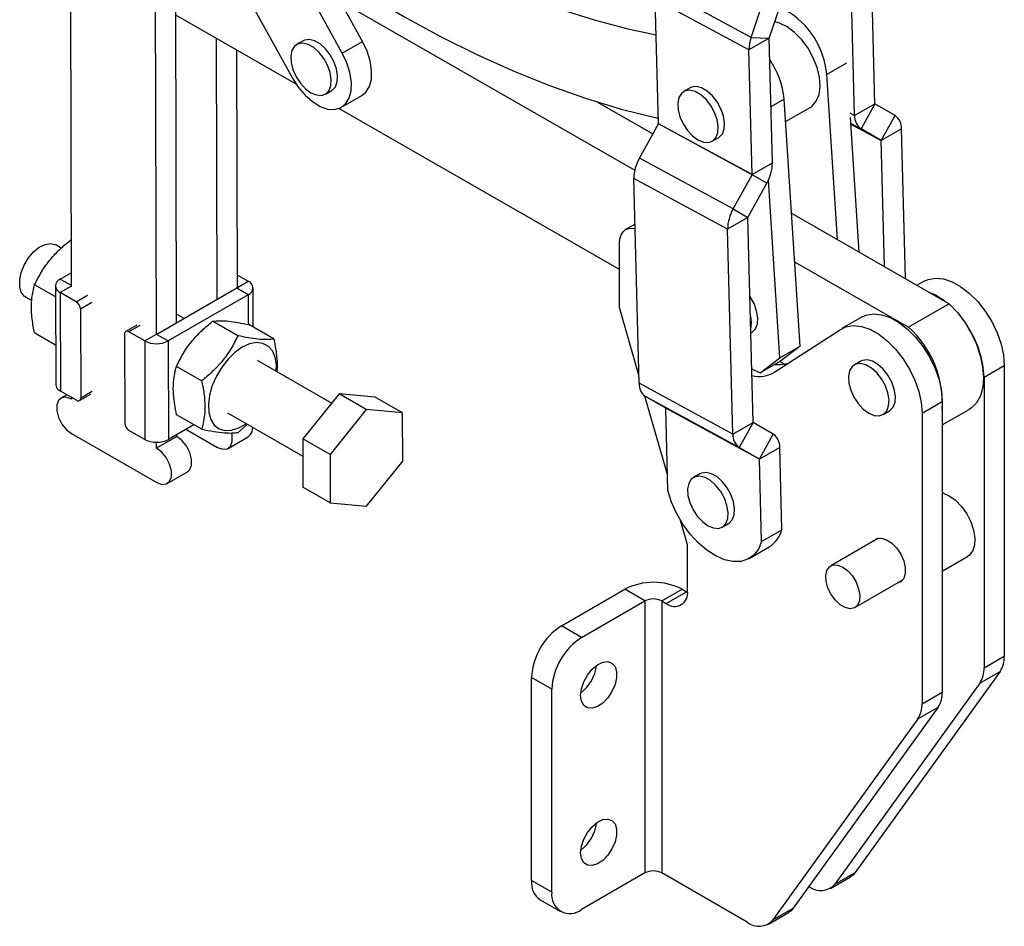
# Model space of a CAD drawing. Extents: x 56 to 745, y 110 to 575.
# Tile 8 of 13: x 527 to 745, y 174 to 375. Entities that reach past the tile are written whole.
import ezdxf

# ---------------------------------------------------------------- set-up
doc = ezdxf.new("R2010")
doc.units = 0
doc.header["$LTSCALE"] = 2
doc.layers.get('0').update_dxf_attribs({"linetype": 'CONTINUOUS'})

msp = doc.modelspace()

# ---------------------------------------------------------------- linework, layer by layer
at = {"color": 7, "linetype": 'CONTINUOUS'}
for p, q in [((538.174753, 446.520583), (538.503991, 315.78138)), ((602.975309, 369.891372), (578.842403, 413.659786)), ((598.496967, 367.30608), (574.635732, 410.58178)), ((568.568209, 396.066009), (587.472749, 361.77997)), ((688.913975, 370.774445), (696.846133, 394.151085)), ((692.931228, 370.593945), (700.863386, 393.970589)), ((561.838426, 307.544689), (561.637357, 387.395016)), ((557.360083, 304.959397), (557.159015, 384.809724)), ((716.311696, 356.075548), (715.604476, 383.677668)), ((688.913975, 370.774445), (668.181523, 382.024047)), ((688.451915, 368.002828), (667.719464, 379.252434)), ((668.426682, 351.650312), (667.719464, 379.252434)), ((711.833352, 353.490256), (711.126133, 381.092376)), ((598.093366, 378.745465), (663.189234, 341.397169)), ((588.310099, 360.40657), (561.666815, 375.692967)), ((570.823396, 312.731603), (570.677877, 370.522934)), ((692.930258, 370.588121), (688.451915, 368.002828)), ((688.913975, 370.774445), (692.931228, 370.593945)), ((693.637478, 342.986001), (692.930258, 370.588121)), ((589.810115, 370.042436), (588.395901, 369.226028)), ((598.496967, 367.30608), (602.975309, 369.891372)), ((575.301738, 315.316895), (575.169215, 367.946059)), ((689.159135, 340.400708), (688.451915, 368.002828)), ((708.015942, 326.01471), (705.661055, 362.556939)), ((675.411245, 359.600886), (673.997031, 358.784478)), ((594.745387, 358.227206), (596.159601, 359.043614)), ((598.317758, 355.30517), (602.796101, 357.890462)), ((659.796605, 319.391688), (597.695865, 355.021552)), ((654.946163, 356.463123), (667.199467, 349.432876)), ((699.756713, 302.434048), (696.232964, 357.114218)), ((696.552434, 352.156813), (701.987652, 355.294497)), ((711.833352, 353.490256), (716.311696, 356.075548)), ((716.314657, 356.069333), (713.243047, 350.531277)), ((720.78458, 353.490344), (716.314657, 356.069333)), ((712.839223, 323.247387), (710.919707, 353.03369)), ((717.71297, 347.95229), (720.78458, 353.490344)), ((664.214733, 344.051462), (668.424121, 351.640908)), ((689.156573, 340.391305), (668.424121, 351.640908)), ((689.159135, 340.400708), (668.426682, 351.650312)), ((680.346515, 347.785659), (681.760729, 348.602067)), ((717.71297, 347.95229), (713.243047, 350.531277)), ((722.194274, 350.531365), (717.715931, 347.946072)), ((723.043347, 317.392841), (722.194274, 350.531365)), ((718.43096, 320.039166), (717.715931, 347.946072)), ((684.947185, 332.801856), (664.214733, 344.051462)), ((689.159135, 340.400708), (693.637478, 342.986001)), ((684.947185, 332.801856), (689.156573, 340.391305)), ((692.418296, 338.509404), (689.156573, 340.391305)), ((683.728005, 328.32526), (662.995553, 339.574866)), ((664.157506, 294.224947), (662.995553, 339.574866)), ((688.208908, 330.919958), (692.418296, 338.509404)), ((695.27837, 299.848755), (692.745703, 339.149706)), ((684.947185, 332.801856), (688.208908, 330.919958)), ((697.861666, 331.840655), (732.749795, 311.823836)), ((663.255544, 329.427623), (661.177589, 328.228045)), ((688.206348, 330.910553), (683.728005, 328.32526)), ((689.3683, 285.560634), (688.206348, 330.910553)), ((684.889957, 282.975342), (683.728005, 328.32526)), ((536.332253, 324.154475), (535.123032, 324.84848)), ((538.478447, 325.921907), (538.422378, 325.954088)), ((659.796606, 311.022374), (659.796606, 325.175747)), ((698.553357, 321.107251), (723.769538, 306.639644)), ((536.113976, 317.277884), (538.496754, 318.653432)), ((575.29453, 318.180991), (577.691772, 316.805155)), ((535.046227, 313.323169), (530.421973, 315.977143)), ((727.228287, 316.814447), (725.644763, 315.900298)), ((535.04004, 315.780625), (535.094944, 293.974602)), ((536.113971, 314.293111), (536.168874, 292.487088)), ((539.649487, 312.263992), (536.113971, 314.293111)), ((575.193316, 315.254303), (557.468506, 305.021989)), ((577.691753, 313.82039), (559.966943, 303.588075)), ((577.691753, 313.82039), (575.193316, 315.254303)), ((578.787479, 306.670332), (578.765703, 315.317641)), ((528.486096, 313.284359), (529.818948, 312.519405)), ((732.749795, 311.823836), (723.769538, 306.639644)), ((540.595038, 310.632586), (540.644462, 291.007164)), ((563.550674, 308.533147), (561.833457, 309.5187)), ((664.112164, 295.994573), (659.796606, 311.022374)), ((553.066429, 307.107053), (550.582127, 305.672896)), ((575.384363, 304.740682), (569.81779, 307.935475)), ((583.411713, 304.016363), (577.84514, 307.211164)), ((713.510755, 308.895485), (709.032412, 306.310192)), ((535.073173, 302.621913), (530.448933, 305.27588)), ((550.305925, 305.059268), (550.355349, 285.433838)), ((554.781513, 303.579344), (551.245982, 305.608471)), ((557.468506, 305.021989), (559.966943, 303.588075)), ((688.861469, 305.341799), (689.087132, 305.472072)), ((694.158751, 296.71808), (708.510386, 305.962509)), ((554.781513, 303.579344), (554.836416, 281.773321)), ((559.966943, 303.588075), (560.02186, 281.782044)), ((695.27837, 299.848755), (699.756713, 302.434048)), ((699.756713, 302.434048), (695.419959, 299.090691)), ((596.126956, 289.836814), (579.717713, 299.254486)), ((690.941616, 296.505399), (695.27837, 299.848755)), ((695.419959, 299.090691), (690.941616, 296.505399)), ((696.328646, 298.431687), (695.300369, 299.021653)), ((713.190408, 299.107553), (711.776194, 298.291144)), ((567.383959, 294.763738), (561.817385, 297.958538)), ((689.0644, 297.421544), (690.941616, 296.505399)), ((740.453582, 295.540111), (744.931925, 298.125403)), ((744.931925, 298.125403), (744.931925, 233.785854)), ((684.889957, 282.975342), (664.157506, 294.224947)), ((740.453582, 295.540111), (740.453582, 231.200562)), ((539.704391, 290.457969), (536.168874, 292.487088)), ((597.77397, 291.890729), (589.773566, 281.913793)), ((603.807924, 288.427697), (597.77397, 291.890729)), ((605.80132, 291.166418), (597.77397, 291.890729)), ((537.558947, 291.689288), (536.243599, 290.929954)), ((538.566115, 291.111247), (538.567141, 290.704442)), ((540.36826, 290.393536), (542.852562, 291.827693)), ((611.835274, 287.703378), (605.80132, 291.166418)), ((670.415044, 274.046442), (665.449094, 291.339067)), ((686.299651, 280.016365), (665.567199, 291.265969)), ((670.037123, 288.686981), (665.567199, 291.265969)), ((726.73605, 287.621149), (731.214393, 290.206441)), ((731.214393, 290.206441), (731.214393, 225.866892)), ((573.080777, 287.690365), (589.783166, 278.104446)), ((603.807924, 288.427697), (595.807519, 278.450752)), ((611.835274, 287.703378), (603.807924, 288.427697)), ((611.862227, 277.002119), (611.835274, 287.703378)), ((690.769574, 277.437376), (670.037123, 288.686981)), ((690.772536, 277.43116), (670.040085, 288.680764)), ((670.506937, 270.459961), (670.040085, 288.680764)), ((718.125678, 287.292323), (719.539892, 288.108732)), ((726.73605, 287.621149), (726.73605, 223.2816)), ((731.214393, 284.989698), (737.130596, 288.405049)), ((567.410904, 284.062482), (561.844331, 287.257275)), ((684.889957, 282.975342), (689.3683, 285.560634)), ((689.371261, 285.554419), (686.299651, 280.016365)), ((693.841184, 282.975432), (689.371261, 285.554419)), ((554.836416, 281.773321), (551.300899, 283.80244)), ((565.686493, 285.052167), (560.02186, 281.782044)), ((563.919546, 284.032124), (570.905765, 280.022556)), ((575.438269, 283.338155), (577.512955, 285.146624)), ((538.58636, 283.072333), (557.442452, 272.250351)), ((557.423233, 279.882468), (557.420016, 281.15951)), ((561.901576, 282.46776), (557.423233, 279.882468)), ((561.901576, 282.46776), (561.900578, 282.866608)), ((573.229307, 279.797052), (577.707649, 282.382345)), ((595.807519, 278.450752), (589.773566, 281.913793)), ((589.773566, 281.913793), (589.800519, 271.212525)), ((690.769574, 277.437376), (693.841184, 282.975432)), ((690.769574, 277.437376), (686.299651, 280.016365)), ((695.250879, 280.016453), (690.772536, 277.43116)), ((695.717731, 261.795649), (695.250879, 280.016453)), ((595.807519, 278.450752), (595.834472, 267.749493)), ((603.861822, 267.025174), (611.862227, 277.002119)), ((691.239388, 259.210356), (690.772536, 277.43116)), ((559.765994, 272.024847), (564.244336, 274.610139)), ((677.599366, 274.200559), (676.185152, 273.384151)), ((595.834472, 267.749493), (589.800519, 271.212525)), ((595.834472, 267.749493), (603.861822, 267.025174)), ((674.881551, 258.492997), (673.345054, 263.843444)), ((682.534636, 262.385331), (683.94885, 263.20174)), ((691.239388, 259.210356), (695.717731, 261.795649)), ((717.127174, 259.924136), (706.53318, 253.808353)), ((674.881551, 248.204583), (674.881551, 258.492997)), ((688.480046, 255.418597), (692.958389, 258.003889)), ((731.214393, 252.660924), (736.769533, 255.867838)), ((711.866083, 244.5705), (722.460077, 250.686283)), ((646.964637, 240.534901), (660.965521, 248.617439)), ((665.443864, 246.032147), (660.965521, 248.617439)), ((669.215101, 246.032147), (673.693443, 248.617439)), ((673.693443, 248.617439), (674.64585, 248.067627)), ((670.167507, 245.482334), (674.64585, 248.067627)), ((674.64585, 248.067627), (674.875898, 247.941312)), ((651.44298, 237.949609), (665.443864, 246.032147)), ((665.443864, 246.032147), (665.443864, 185.825866)), ((669.215101, 246.032147), (669.215101, 185.825866)), ((669.215101, 246.032147), (670.167507, 245.482334)), ((651.44298, 237.949609), (646.964637, 240.534901)), ((740.453582, 231.200562), (744.931925, 233.785854)), ((644.843316, 226.518657), (640.364973, 229.103949)), ((640.364973, 184.13977), (640.364973, 229.103949)), ((744.023056, 230.451064), (711.961095, 185.919224)), ((739.544713, 227.865772), (744.023056, 230.451064)), ((644.843316, 181.554477), (644.843316, 226.518657)), ((739.544713, 227.865772), (707.482752, 183.333932)), ((726.73605, 223.2816), (731.214393, 225.866892)), ((730.305524, 222.532102), (698.243563, 178.000262)), ((725.827181, 219.94681), (730.305524, 222.532102)), ((725.827181, 219.94681), (693.76522, 175.414969)), ((665.443864, 185.825866), (651.44298, 177.743328)), ((688.074424, 174.93861), (669.215101, 185.825866)), ((707.482752, 183.333932), (711.961095, 185.919224)), ((644.843316, 181.554477), (640.364973, 184.13977)), ((706.458243, 182.395512), (710.936586, 184.980804)), ((701.791956, 182.857573), (701.755766, 182.878464)), ((642.29835, 179.86656), (646.776694, 177.281267)), ((692.740711, 174.476549), (697.219054, 177.061842)), ((693.76522, 175.414969), (698.243563, 178.000262))]:
    msp.add_line(p, q, dxfattribs=at)
at = {"color": 8, "linetype": 'CONTINUOUS'}
for p, q in [((710.044947, 365.087706), (705.661055, 362.556939)), ((696.232964, 357.114218), (693.318592, 355.431787)), ((710.754599, 354.075596), (711.833352, 353.490256)), ((711.002629, 351.746948), (713.243047, 350.531277)), ((711.012884, 351.587813), (717.71297, 347.95229)), ((711.013191, 351.583038), (717.715931, 347.946072)), ((536.113976, 317.277884), (538.503674, 315.906379)), ((575.301478, 315.425268), (577.691772, 316.805155)), ((538.598273, 315.727268), (536.113971, 314.293111)), ((539.649487, 312.263992), (542.13379, 313.698149)), ((577.691753, 313.82039), (577.70833, 307.2375)), ((543.07934, 312.066743), (540.595038, 310.632586)), ((553.730284, 307.042628), (551.245982, 305.608471)), ((554.781513, 303.579344), (557.265815, 305.013501)), ((540.644462, 291.007164), (543.128764, 292.441321))]:
    msp.add_line(p, q, dxfattribs=at)
at = {"color": 7, "linetype": 'CONTINUOUS', "flags": 128}
for points in [[(667.924739, 371.240723), (662.051946, 372.50974), (654.315323, 374.560902), (646.493711, 377.058929), (638.602441, 379.998931), (630.65698, 383.375144), (622.672906, 387.180949), (614.665861, 391.408887), (606.651547, 396.050669), (598.645676, 401.097198), (590.663934, 406.538581), (582.721964, 412.364153), (574.835333, 418.5625)], [(593.511445, 387.055423), (595.887776, 385.455325), (603.978418, 380.258586), (612.080974, 375.441402), (620.181605, 371.011996), (628.266488, 366.977929), (636.321811, 363.346093), (644.333822, 360.122687), (652.288839, 357.313216), (660.173282, 354.922477), (667.973685, 352.954552), (668.395698, 352.859615)], [(701.987652, 355.294497), (702.408897, 355.579536), (703.349717, 356.656174), (703.954823, 358.127754), (704.193873, 359.920489), (704.054881, 361.94448), (703.544815, 364.09824), (702.689252, 366.273766), (701.531094, 368.361972), (700.128417, 370.258144), (698.551555, 371.867205), (696.87958, 373.108462), (695.19633, 373.919677), (694.15258, 374.193353)], [(596.159601, 359.043614), (596.266401, 359.109569), (596.971574, 359.85609), (597.381073, 360.950218), (597.464516, 362.310812), (597.215731, 363.836956), (596.653154, 365.41547), (595.81852, 366.929276), (594.773728, 368.266104), (593.596265, 369.326808), (592.373451, 370.032723), (591.195988, 370.33149), (590.151188, 370.200957), (589.810115, 370.042436)], [(591.570641, 358.541585), (592.782067, 358.034518), (593.903644, 357.949611), (594.852187, 358.293161), (595.55736, 359.039682), (595.966859, 360.13381), (596.050303, 361.494404), (595.801517, 363.020548), (595.238941, 364.599061), (594.404307, 366.112868), (593.359514, 367.449696), (592.182051, 368.5104), (590.959237, 369.216315), (589.781774, 369.515081), (588.736974, 369.384549), (587.90234, 368.83439), (587.339771, 367.90541), (587.090986, 366.666508), (587.174429, 365.209571), (587.583928, 363.642646), (588.289094, 362.081954), (589.237644, 360.643235), (590.359221, 359.433198), (591.570641, 358.541585)], [(602.796101, 357.890462), (603.70903, 358.639999), (604.493319, 359.91458), (604.925086, 361.550891), (604.982686, 363.466873), (604.663227, 365.566457), (603.982724, 367.744361), (602.975309, 369.891372)], [(587.472749, 361.77997), (588.756563, 359.771511), (590.252404, 358.002314), (591.885264, 356.561094), (593.573259, 355.520123), (595.231745, 354.931601), (596.777572, 354.82503), (598.133211, 355.205763), (599.230687, 356.054707), (600.014977, 357.329288), (600.446743, 358.965599), (600.504344, 360.881581), (600.184885, 362.981165), (599.504382, 365.159069), (598.496967, 367.30608)], [(681.760729, 348.602067), (681.867534, 348.668018), (682.572705, 349.414539), (682.9822, 350.508669), (683.065647, 351.869262), (682.816859, 353.395406), (682.254286, 354.973918), (681.419652, 356.487725), (680.374859, 357.824554), (679.197392, 358.88526), (677.974581, 359.591174), (676.797115, 359.889941), (675.752321, 359.759406), (675.411245, 359.600886)], [(677.171773, 348.100032), (678.383195, 347.59297), (679.504772, 347.508062), (680.45332, 347.851609), (681.158491, 348.598131), (681.567986, 349.692261), (681.651434, 351.052854), (681.402645, 352.578998), (680.840072, 354.15751), (680.005438, 355.671317), (678.960645, 357.008146), (677.783178, 358.068852), (676.560367, 358.774766), (675.382901, 359.073533), (674.338107, 358.942997), (673.503473, 358.392839), (672.9409, 357.463859), (672.692112, 356.22496), (672.77556, 354.76802), (673.185055, 353.201098), (673.890226, 351.640403), (674.838775, 350.201685), (675.960351, 348.991648), (677.171773, 348.100032)], [(659.796606, 325.175747), (659.887186, 326.18545), (660.155444, 327.051772), (660.591067, 327.741419), (661.177319, 328.227888), (661.891669, 328.492485), (662.706665, 328.525041), (663.281381, 328.419294)], [(528.486096, 313.284359), (528.156494, 313.515043), (527.486267, 314.398463), (527.136294, 315.628093), (527.132557, 317.112719), (527.475323, 318.742242), (528.139171, 320.395807), (529.074855, 321.950776), (530.213001, 323.291824), (531.469168, 324.319508), (532.750234, 324.957575), (533.961151, 325.158733), (535.012119, 324.908048), (535.123032, 324.84848)], [(727.228287, 316.814447), (728.101606, 317.210694), (729.722005, 317.498263), (731.511003, 317.31945), (733.406266, 316.680486), (735.341766, 315.603632), (737.250061, 314.126409), (739.064665, 312.300285), (740.72236, 310.188881), (742.165384, 307.865767), (743.343459, 305.411881), (744.215547, 302.912716), (744.751255, 300.455353), (744.931925, 298.125403)], [(689.087132, 305.472072), (689.193937, 305.538024), (689.899109, 306.284546), (690.308603, 307.378677), (690.392051, 308.739269), (690.143263, 310.265415), (689.58069, 311.843926), (688.746056, 313.357732), (688.65251, 313.497259)], [(732.749795, 311.823836), (734.55127, 309.904431), (736.187666, 307.722753), (737.606307, 305.349026), (738.761524, 302.859664), (739.61614, 300.334793), (740.142635, 297.855693), (740.324066, 295.502163), (740.154594, 293.34996), (739.639672, 291.468365), (738.795874, 289.917948), (737.650365, 288.748611), (737.130596, 288.405049)], [(713.510755, 308.895485), (714.384074, 309.291732), (716.004473, 309.579301), (717.793472, 309.400488), (719.688735, 308.761524), (721.624234, 307.68467), (723.532529, 306.207447), (725.347134, 304.381322), (727.004829, 302.269919), (728.447853, 299.946804), (729.625927, 297.492918), (730.498016, 294.993754), (731.033723, 292.53639), (731.214393, 290.206441)], [(708.510386, 305.962509), (709.905732, 306.70644), (711.52613, 306.994009), (713.315129, 306.815196), (715.210392, 306.176232), (717.145891, 305.099377), (719.054186, 303.622154), (720.868791, 301.79603), (722.526486, 299.684626), (723.96951, 297.361512), (725.147584, 294.907626), (726.019673, 292.408462), (726.55538, 289.951098), (726.73605, 287.621149)], [(583.899569, 296.854409), (583.929462, 298.292437), (583.660922, 300.001377), (583.052826, 301.40504), (582.133613, 302.437779), (580.946264, 303.051312), (579.546312, 303.216943), (577.999201, 302.926929), (576.377286, 302.194835)], [(576.377286, 302.194835), (574.756384, 301.05489), (573.212308, 299.5604), (571.817244, 297.781242), (570.636441, 295.800603), (569.725096, 293.711105), (569.125823, 291.610443), (568.86664, 289.596855), (568.959688, 287.764477), (569.400598, 286.198993), (570.168744, 284.973619), (571.228236, 284.145628), (572.52952, 283.753748), (574.011743, 283.816306), (575.605592, 284.330373), (577.236562, 285.271912), (577.262633, 285.290288)], [(694.23267, 298.405285), (695.417878, 298.34762), (697.07742, 298.598104)], [(714.950935, 287.606701), (716.162358, 287.099635), (717.283933, 287.01473), (718.232483, 287.358276), (718.937655, 288.104797), (719.347148, 289.198928), (719.430597, 290.55952), (719.181808, 292.085666), (718.619235, 293.664177), (717.784601, 295.177983), (716.739807, 296.514812), (715.562342, 297.575517), (714.33953, 298.281431), (713.162065, 298.580199), (712.117271, 298.449664), (711.282637, 297.899505), (710.720064, 296.970526), (710.471275, 295.731626), (710.554724, 294.274687), (710.964217, 292.707764), (711.669388, 291.14707), (712.617937, 289.708352), (713.739513, 288.498314), (714.950935, 287.606701)], [(719.539892, 288.108732), (719.646697, 288.174684), (720.351868, 288.921205), (720.761362, 290.015336), (720.844811, 291.375928), (720.596022, 292.902074), (720.033449, 294.480585), (719.198815, 295.994392), (718.154021, 297.331221), (716.976556, 298.391926), (715.753744, 299.09784), (714.576279, 299.396607), (713.531484, 299.266072), (713.190408, 299.107553)], [(538.567141, 290.704442), (537.439108, 291.122044), (536.448306, 291.029), (535.71422, 290.43654), (535.325388, 289.416121), (535.328731, 288.090815), (535.72383, 286.620478), (536.463029, 285.182465), (537.457175, 283.950203), (538.58636, 283.072333)], [(570.905765, 280.022556), (572.033797, 279.604955), (573.024599, 279.698007), (573.758685, 280.290466), (574.147518, 281.310886), (574.144174, 282.636192), (574.033609, 283.208009)], [(564.244336, 274.610139), (564.773715, 275.103553), (565.162547, 276.123973), (565.159204, 277.449279), (564.764105, 278.919608), (564.024906, 280.357628), (563.03076, 281.589882), (561.901576, 282.46776)], [(557.442452, 272.250351), (558.570484, 271.83275), (559.561287, 271.925802), (560.295372, 272.518261), (560.684205, 273.538681), (560.680861, 274.863987), (560.285763, 276.334316), (559.546563, 277.772336), (558.552417, 279.00459), (557.423233, 279.882468)], [(683.94885, 263.20174), (684.055655, 263.26769), (684.760826, 264.014211), (685.170321, 265.108341), (685.253769, 266.468935), (685.00498, 267.995079), (684.442408, 269.573591), (683.607774, 271.087397), (682.56298, 272.424226), (681.385514, 273.484933), (680.162702, 274.190847), (678.985236, 274.489614), (677.940442, 274.359078), (677.599366, 274.200559)], [(679.359894, 262.699705), (680.571316, 262.192643), (681.692893, 262.107734), (682.641441, 262.451282), (683.346613, 263.197803), (683.756107, 264.291933), (683.839555, 265.652526), (683.590766, 267.178671), (683.028194, 268.757183), (682.19356, 270.270989), (681.148766, 271.607818), (679.9713, 272.668524), (678.748489, 273.374438), (677.571022, 273.673206), (676.526228, 273.54267), (675.691595, 272.992511), (675.129022, 272.063532), (674.880233, 270.824633), (674.963681, 269.367692), (675.373176, 267.80077), (676.078347, 266.240076), (677.026896, 264.801357), (678.148472, 263.591321), (679.359894, 262.699705)], [(691.239388, 259.210356), (690.526642, 257.518594), (689.499909, 256.189015), (688.192239, 255.264417), (686.645726, 254.774565), (684.91015, 254.735229), (683.041381, 255.147666), (681.099571, 255.998613), (679.147228, 257.260666), (677.247198, 258.893209), (675.460639, 260.843689), (673.845063, 263.049316), (672.452472, 265.439096), (671.327694, 267.936107), (670.506937, 270.459961)], [(731.214392, 269.974705), (731.363054, 269.93546), (732.769856, 269.328554)], [(732.769856, 269.328554), (734.176659, 268.311201), (735.495068, 266.947318), (736.642239, 265.322613), (737.546095, 263.539161), (738.149845, 261.709026), (738.41555, 259.947209), (738.326511, 258.364405), (737.888331, 257.060067), (737.12854, 256.116152), (736.769533, 255.867838)], [(715.927078, 259.231336), (715.999737, 259.317095), (716.783467, 259.840042), (717.781344, 259.929269), (718.904705, 259.576848), (720.053736, 258.814091), (721.126336, 257.70878), (722.0272, 256.35912), (722.676286, 254.885036), (723.01592, 253.417505), (723.01592, 252.08693), (722.676286, 251.011535), (722.0272, 250.28687), (721.259978, 249.99348)], [(709.199631, 253.54431), (710.311222, 252.709128), (711.324042, 251.561206), (712.148101, 250.202539), (712.710175, 248.753853), (712.960324, 247.343865), (712.876314, 246.097872), (712.465618, 245.126572), (711.764723, 244.516274), (710.835908, 244.321211), (709.761704, 244.558707), (708.637557, 245.207664), (707.563353, 246.210417), (706.634538, 247.477867), (705.933645, 248.8974), (705.522947, 250.342881), (705.438939, 251.685867), (705.689086, 252.807041), (706.25116, 253.606771), (707.075219, 254.014), (708.088039, 253.992544), (709.199631, 253.54431)], [(651.207277, 225.129944), (651.385295, 226.596556), (651.903528, 228.138399), (652.715931, 229.618452), (653.750316, 230.905222), (654.914778, 231.884362), (656.105844, 232.468876), (657.217685, 232.606827), (658.15151, 232.285961), (658.824342, 231.534788), (659.1764, 230.420045), (659.1764, 229.040788), (658.824342, 227.519568), (658.15151, 225.991559), (657.217685, 224.592522), (656.105844, 223.446769), (654.914778, 222.656107), (653.750316, 222.290796), (652.715931, 222.383282), (651.903528, 222.925363), (651.385295, 223.868859), (651.207277, 225.129944)], [(651.207277, 190.290864), (651.385295, 191.757484), (651.903528, 193.299318), (652.715931, 194.77938), (653.750316, 196.066142), (654.914778, 197.04529), (656.105844, 197.629804), (657.217685, 197.767755), (658.15151, 197.446889), (658.824342, 196.695716), (659.1764, 195.580973), (659.1764, 194.201716), (658.824342, 192.680496), (658.15151, 191.152487), (657.217685, 189.753441), (656.105844, 188.607697), (654.914778, 187.817034), (653.750316, 187.451716), (652.715931, 187.54421), (651.903528, 188.086282), (651.385295, 189.029779), (651.207277, 190.290864)], [(711.961095, 185.919224), (711.479929, 185.377845), (710.936586, 184.980804)], [(698.243563, 178.000262), (697.762397, 177.458883), (697.219054, 177.061842)]]:
    msp.add_lwpolyline(points, dxfattribs=at)
at = {"color": 7, "linetype": 'CONTINUOUS'}
for centre, radius, start, end in [((687.396453, 360.943438), 18.335731, 5.04842203, 60.06205973), ((696.549859, 368.077133), 8.098285, 160.54465642, 180.5257127), ((692.947279, 370.588278), 0.017022, 160.55628413, 180.52998201), ((677.61177, 355.300934), 18.709273, 5.56178145, 34.38831472), ((716.318727, 356.075085), 0.007046, 176.23331626, 234.72300353), ((715.182677, 353.270629), 3.356518, 176.24829032, 234.69915727), ((718.844954, 350.750995), 3.356513, 356.24823116, 54.69918361), ((668.407704, 351.650431), 0.018978, 329.88527484, 359.6421562), ((717.708894, 347.946535), 0.007052, 356.23713752, 54.68665319), ((672.045034, 339.514599), 9.049683, 149.9120714, 179.61843078), ((684.588008, 343.046267), 9.049671, 329.9120361, 359.61843937), ((689.140133, 340.400833), 0.019002, 329.90339983, 359.62259031), ((692.777464, 328.264999), 9.04966, 149.91203022, 179.61846591), ((688.225358, 330.910428), 0.019011, 149.91540198, 179.62380657), ((536.676149, 315.785496), 1.59476, 110.64108276, 249.35871498), ((577.129582, 315.312776), 1.594758, 290.64102074, 69.35823763), ((723.339198, 301.673415), 13.617879, 52.2186272, 68.09188109), ((538.548256, 310.536007), 2.04906, 2.70154493, 57.4909536), ((683.093331, 307.675834), 5.902479, 346.66037208, 16.27504301), ((550.880224, 305.155391), 0.582288, 51.0870605, 189.50186061), ((708.302619, 289.688711), 22.946889, 356.82977832, 47.621037), ((718.820419, 294.72218), 21.64862, 2.16527352, 34.30634974), ((557.365775, 308.603757), 5.650057, 242.7813752, 297.41157165), ((690.65724, 302.513963), 6.771472, 256.72889244, 301.13774915), ((667.506824, 294.005316), 3.356511, 176.24820734, 234.69917227), ((536.921597, 294.161953), 1.836236, 185.85605835, 245.79974869), ((540.07016, 290.911042), 0.58229, 231.08574023, 9.50169791), ((670.033045, 288.681224), 0.007055, 356.25724108, 54.68575853), ((552.402133, 285.530427), 2.049062, 182.70180894, 237.49093678), ((689.375337, 285.560173), 0.007052, 176.25090036, 234.68740117), ((576.292754, 284.305776), 2.387785, 306.33856844, 4.18874826), ((557.420693, 286.797722), 5.650052, 242.78118294, 297.41158415), ((688.239273, 282.755712), 3.356509, 176.24822289, 234.69921735), ((691.901554, 280.236079), 3.356518, 356.24829685, 54.69915326), ((690.765502, 277.431622), 0.007049, 356.24687189, 54.7106434), ((689.688209, 263.283562), 6.210397, 301.7736908, 346.13799264), ((667.329482, 236.335043), 13.833194, 62.60966238, 117.39033534), ((667.329482, 242.392922), 4.098721, 62.60963775, 117.39036225), ((672.007722, 247.738399), 2.911395, 230.79673592, 9.21408977), ((654.693659, 228.451912), 14.343514, 122.60547903, 177.39451202), ((659.172002, 225.86662), 14.343514, 122.60547903, 177.39451202), ((739.243784, 233.544862), 5.693243, 327.08354322, 2.42603463), ((645.99395, 232.765842), 8.777026, 306.69652872, 353.30887481), ((734.765441, 230.959569), 5.693243, 327.08354322, 2.42603463), ((725.526252, 225.625899), 5.693243, 327.08354322, 2.42603463), ((721.04791, 223.040607), 5.693243, 327.08354322, 2.42603463), ((645.993904, 197.926798), 8.777076, 306.69666078, 353.30867584), ((667.329482, 182.186641), 4.098721, 62.60963775, 117.39036225), ((644.872944, 183.605388), 4.539534, 173.23962127, 235.44832134), ((704.390232, 186.047977), 4.114574, 230.8405122, 318.72928966), ((648.866681, 180.901826), 4.075957, 170.78600243, 309.2031666), ((690.6727, 178.129015), 4.114574, 230.8405122, 318.72928966)]:
    msp.add_arc(centre, radius, start, end, dxfattribs=at)
for points, knots in [([(530.421973, 315.977143), (530.909623, 316.961718), (531.895498, 318.952219), (533.822508, 321.633786), (536.03524, 323.984456), (537.621818, 325.293545), (538.422378, 325.954088)], [0, 0, 0, 0, 0.2646045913, 0.5349478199, 0.7653429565, 1, 1, 1, 1]), ([(530.448933, 305.27588), (530.239858, 306.323323), (529.817174, 308.440926), (529.657272, 311.310779), (529.87499, 313.841488), (530.238535, 315.260923), (530.421973, 315.977143)], [0, 0, 0, 0, 0.26460461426, 0.53494765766, 0.76534330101, 1, 1, 1, 1]), ([(561.817385, 297.958538), (562.305026, 298.943118), (563.290882, 300.933626), (565.217937, 303.615164), (567.430627, 305.965868), (569.017222, 307.274941), (569.81779, 307.935475)], [0, 0, 0, 0, 0.2646049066, 0.534947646, 0.7653429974, 1, 1, 1, 1]), ([(569.81779, 307.935475), (570.307775, 307.991261), (571.298373, 308.104044), (573.232397, 308.003484), (575.451816, 307.694673), (577.042507, 307.373315), (577.84514, 307.211164)], [0, 0, 0, 0, 0.26460465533, 0.53494789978, 0.76534324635, 1, 1, 1, 1]), ([(575.384363, 304.740682), (574.89672, 303.756105), (573.910859, 301.765598), (571.983838, 299.084035), (569.771117, 296.733349), (568.184524, 295.424273), (567.383959, 294.763738)], [0, 0, 0, 0, 0.2646046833, 0.5349477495, 0.7653431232, 1, 1, 1, 1]), ([(583.411713, 304.016363), (582.921736, 303.960577), (581.931159, 303.847794), (579.997089, 303.948355), (577.77771, 304.257163), (576.187004, 304.578528), (575.384363, 304.740682)], [0, 0, 0, 0, 0.26460519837, 0.53494774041, 0.76534310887, 1, 1, 1, 1]), ([(584.060227, 296.762209), (584.07347, 296.832529), (584.238075, 297.70654), (584.110625, 299.727362), (583.81732, 302.108617), (583.505642, 303.574576), (583.411713, 304.016363)], [0, 0, 0, 0, 0.0342117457, 0.4252138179, 0.8267801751, 1, 1, 1, 1]), ([(561.844331, 287.257275), (561.55836, 288.758783), (561.082996, 291.254711), (561.105237, 294.474628), (561.423343, 296.510178), (561.726135, 297.623134), (561.817385, 297.958538)], [0, 0, 0, 0, 0.3793840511, 0.6306427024, 0.8886890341, 1, 1, 1, 1]), ([(567.383959, 294.763738), (567.477168, 294.322461), (567.781074, 292.883702), (568.113584, 290.476032), (568.158956, 287.216303), (567.690109, 285.239622), (567.410904, 284.062482)], [0, 0, 0, 0, 0.1113115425, 0.3629255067, 0.6206134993, 1, 1, 1, 1]), ([(567.410904, 284.062482), (568.314359, 283.880968), (570.14086, 283.514004), (572.380712, 283.237923), (574.151248, 283.186729), (575.006649, 283.287372), (575.438269, 283.338155)], [0, 0, 0, 0, 0.2646048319, 0.5349479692, 0.7653434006, 1, 1, 1, 1])]:
    msp.add_open_spline(points, degree=3, knots=knots, dxfattribs=at)

doc.saveas('drawing.dxf')
